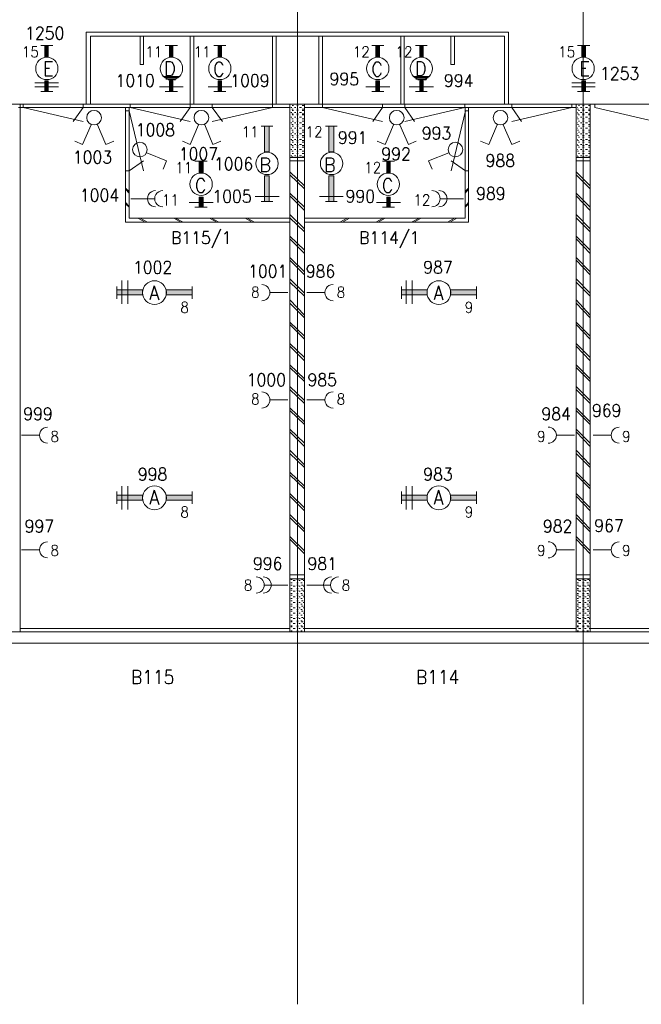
# Model space of a CAD drawing. Header units: metres. Extents: x -120 to -9, y 63 to 139.
# Tile 33 of 44: x -48 to -39, y 94 to 107. Entities that reach past the tile are written whole.
import ezdxf
from ezdxf.enums import TextEntityAlignment as Align

# ---------------------------------------------------------------- set-up
doc = ezdxf.new("R2010")
doc.units = ezdxf.units.M
doc.header["$MEASUREMENT"] = 0
doc.layers.add('Level 1', color=1, linetype='Continuous', lineweight=0)
doc.styles.add('Style-STANDARD', font='STANDARD.shx')

# ---------------------------------------------------------------- blocks, each defined once
blk = doc.blocks.new('FCADE7')
at = {"layer": 'Level 1', "color": 1, "linetype": 'Continuous', "lineweight": 0}
blk.add_circle((0, 0), 1, dxfattribs=at)
blk = doc.blocks.new('FCADE8')
at = {"layer": 'Level 1', "color": 1, "linetype": 'Continuous', "lineweight": 0}
blk.add_circle((0, 0), 1, dxfattribs=at)
blk = doc.blocks.new('FCADE9')
at = {"layer": 'Level 1', "color": 1, "linetype": 'Continuous', "lineweight": 0}
blk.add_circle((0, 0), 1, dxfattribs=at)
blk = doc.blocks.new('FCAD10')
at = {"layer": 'Level 1', "color": 1, "linetype": 'Continuous', "lineweight": 0}
blk.add_circle((0, 0), 1, dxfattribs=at)

msp = doc.modelspace()

# ---------------------------------------------------------------- linework, layer by layer
at = {"layer": 'Level 1', "color": 11, "linetype": 'Continuous', "lineweight": 0}
for p, q in [((-43.807, 120.383), (-43.807, 93.626)), ((-39.815, 120.383), (-39.815, 93.626)), ((-113.636, 106.204), (-14.097, 106.204)), ((-113.636, 98.672), (-14.097, 98.672))]:
    msp.add_line(p, q, dxfattribs=at)
at = {"layer": 'Level 1', "color": 1, "linetype": 'Continuous', "lineweight": 0}
for p, q in [((-46.761, 106.204), (-46.761, 107.212)), ((-46.761, 107.212), (-40.858, 107.212)), ((-40.858, 106.204), (-40.858, 107.212)), ((-46.702, 106.204), (-46.702, 107.157)), ((-46.702, 107.157), (-40.913, 107.157)), ((-46.007, 107.157), (-46.007, 106.758)), ((-45.96, 106.758), (-45.96, 107.157)), ((-45.307, 106.204), (-45.307, 107.157)), ((-45.257, 106.204), (-45.257, 107.157)), ((-44.159, 106.204), (-44.159, 107.157)), ((-44.108, 106.204), (-44.108, 107.157)), ((-43.511, 106.204), (-43.511, 107.157)), ((-43.456, 106.204), (-43.456, 107.157)), ((-42.362, 106.204), (-42.362, 107.157)), ((-42.315, 106.204), (-42.315, 107.157)), ((-41.663, 106.758), (-41.663, 107.157)), ((-41.612, 107.157), (-41.612, 106.758)), ((-40.913, 106.204), (-40.913, 107.157)), ((-47.393, 107.024), (-47.225, 107.024)), ((-45.487, 107.024), (-45.659, 107.024)), ((-44.811, 107.024), (-44.979, 107.024)), ((-42.6, 107.024), (-42.768, 107.024)), ((-41.995, 107.024), (-42.159, 107.024)), ((-39.893, 107.024), (-39.721, 107.024)), ((-46.007, 106.758), (-45.96, 106.758)), ((-41.612, 106.758), (-41.663, 106.758)), ((-45.456, 106.594), (-45.69, 106.594)), ((-45.468, 106.587), (-45.667, 106.587)), ((-45.479, 106.571), (-45.659, 106.571)), ((-45.503, 106.555), (-45.647, 106.555)), ((-45.511, 106.547), (-45.616, 106.547)), ((-41.964, 106.594), (-42.19, 106.594)), ((-41.975, 106.587), (-42.171, 106.587)), ((-41.983, 106.571), (-42.159, 106.571)), ((-41.999, 106.555), (-42.155, 106.555)), ((-42.011, 106.547), (-42.124, 106.547)), ((-47.479, 106.501), (-47.147, 106.501)), ((-47.479, 106.446), (-47.147, 106.446)), ((-47.393, 106.383), (-47.225, 106.383)), ((-45.405, 106.446), (-45.737, 106.446)), ((-45.487, 106.383), (-45.659, 106.383)), ((-44.725, 106.446), (-45.057, 106.446)), ((-44.811, 106.383), (-44.979, 106.383)), ((-42.518, 106.446), (-42.854, 106.446)), ((-42.6, 106.383), (-42.768, 106.383)), ((-41.909, 106.446), (-42.245, 106.446)), ((-41.995, 106.383), (-42.159, 106.383)), ((-39.975, 106.501), (-39.647, 106.501)), ((-39.975, 106.446), (-39.647, 106.446)), ((-39.893, 106.383), (-39.721, 106.383)), ((-111.839, 106.204), (-23.928, 106.204)), ((-47.706, 106.157), (-43.913, 106.157)), ((-47.682, 98.829), (-47.682, 106.204)), ((-47.643, 106.212), (-47.643, 106.157)), ((-47.643, 106.157), (-46.804, 105.962)), ((-46.804, 106.157), (-46.944, 105.962)), ((-46.804, 106.212), (-46.804, 106.157)), ((-46.21, 104.555), (-46.21, 106.157)), ((-46.206, 106.11), (-46.159, 106.11)), ((-46.159, 104.61), (-46.159, 106.157)), ((-46.159, 106.11), (-45.96, 105.274)), ((-46.147, 106.212), (-46.147, 106.157)), ((-46.147, 106.157), (-45.307, 105.962)), ((-45.307, 106.157), (-45.448, 105.962)), ((-45.307, 106.212), (-45.307, 106.157)), ((-44.999, 106.212), (-44.999, 106.157)), ((-44.159, 106.157), (-44.999, 105.962)), ((-44.999, 106.157), (-44.858, 105.962)), ((-44.159, 106.212), (-44.159, 106.157)), ((-43.913, 98.829), (-43.913, 106.204)), ((-43.886, 106.157), (-43.901, 106.157)), ((-43.87, 106.133), (-43.886, 106.133)), ((-43.862, 106.188), (-43.882, 106.188)), ((-43.862, 106.118), (-43.882, 106.118)), ((-43.831, 106.157), (-43.85, 106.157)), ((-43.8, 106.188), (-43.819, 106.188)), ((-43.8, 106.133), (-43.819, 106.133)), ((-43.8, 106.118), (-43.819, 106.118)), ((-43.753, 106.157), (-43.78, 106.157)), ((-43.721, 106.188), (-43.741, 106.188)), ((-43.721, 106.133), (-43.741, 106.133)), ((-43.721, 106.118), (-43.741, 106.118)), ((-43.71, 98.829), (-43.71, 106.204)), ((-43.71, 106.157), (-39.913, 106.157)), ((-43.46, 106.212), (-43.46, 106.157)), ((-43.46, 106.157), (-42.62, 105.962)), ((-42.62, 106.157), (-42.757, 105.962)), ((-42.62, 106.212), (-42.62, 106.157)), ((-42.307, 106.212), (-42.307, 106.157)), ((-41.468, 106.157), (-42.307, 105.962)), ((-42.307, 106.157), (-42.171, 105.962)), ((-41.46, 106.11), (-41.659, 105.274)), ((-41.468, 106.212), (-41.468, 106.157)), ((-41.464, 104.61), (-41.464, 106.157)), ((-41.413, 106.11), (-41.46, 106.11)), ((-41.417, 104.555), (-41.417, 106.157)), ((-40.811, 106.212), (-40.811, 106.157)), ((-39.975, 106.157), (-40.811, 105.962)), ((-40.811, 106.157), (-40.675, 105.962)), ((-39.975, 106.212), (-39.975, 106.157)), ((-39.913, 98.829), (-39.913, 106.204)), ((-39.893, 106.157), (-39.901, 106.157)), ((-39.878, 106.133), (-39.893, 106.133)), ((-39.866, 106.188), (-39.882, 106.188)), ((-39.866, 106.118), (-39.882, 106.118)), ((-39.835, 106.157), (-39.854, 106.157)), ((-39.803, 106.188), (-39.823, 106.188)), ((-39.803, 106.133), (-39.823, 106.133)), ((-39.803, 106.118), (-39.823, 106.118)), ((-39.753, 106.157), (-39.784, 106.157)), ((-39.721, 106.188), (-39.741, 106.188)), ((-39.721, 106.133), (-39.741, 106.133)), ((-39.721, 106.118), (-39.741, 106.118)), ((-39.718, 98.829), (-39.718, 106.204)), ((-39.651, 106.212), (-39.651, 106.157)), ((-39.651, 106.157), (-38.815, 105.962)), ((-43.886, 106.087), (-43.901, 106.087)), ((-43.886, 106.024), (-43.901, 106.024)), ((-43.87, 106.071), (-43.886, 106.071)), ((-43.87, 106.001), (-43.886, 106.001)), ((-43.862, 106.055), (-43.882, 106.055)), ((-43.862, 105.969), (-43.882, 105.969)), ((-43.831, 106.087), (-43.85, 106.087)), ((-43.831, 106.024), (-43.85, 106.024)), ((-43.8, 106.071), (-43.819, 106.071)), ((-43.8, 106.055), (-43.819, 106.055)), ((-43.8, 106.001), (-43.819, 106.001)), ((-43.8, 105.969), (-43.819, 105.969)), ((-43.753, 106.087), (-43.78, 106.087)), ((-43.753, 106.024), (-43.78, 106.024)), ((-43.721, 106.071), (-43.741, 106.071)), ((-43.721, 106.055), (-43.741, 106.055)), ((-43.721, 106.001), (-43.741, 106.001)), ((-43.721, 105.969), (-43.741, 105.969)), ((-39.893, 106.087), (-39.901, 106.087)), ((-39.893, 106.024), (-39.901, 106.024)), ((-39.878, 106.071), (-39.893, 106.071)), ((-39.878, 106.001), (-39.893, 106.001)), ((-39.866, 106.055), (-39.882, 106.055)), ((-39.866, 105.969), (-39.882, 105.969)), ((-39.835, 106.087), (-39.854, 106.087)), ((-39.835, 106.024), (-39.854, 106.024)), ((-39.803, 106.071), (-39.823, 106.071)), ((-39.803, 106.055), (-39.823, 106.055)), ((-39.803, 106.001), (-39.823, 106.001)), ((-39.803, 105.969), (-39.823, 105.969)), ((-39.753, 106.087), (-39.784, 106.087)), ((-39.753, 106.024), (-39.784, 106.024)), ((-39.721, 106.071), (-39.741, 106.071)), ((-39.721, 106.055), (-39.741, 106.055)), ((-39.721, 106.001), (-39.741, 106.001)), ((-39.721, 105.969), (-39.741, 105.969)), ((-46.69, 105.915), (-46.811, 105.641)), ((-46.604, 105.915), (-46.487, 105.641)), ((-45.19, 105.915), (-45.307, 105.641)), ((-45.104, 105.915), (-44.991, 105.641)), ((-44.315, 105.899), (-44.151, 105.899)), ((-43.886, 105.946), (-43.901, 105.946)), ((-43.886, 105.868), (-43.901, 105.868)), ((-43.87, 105.922), (-43.886, 105.922)), ((-43.87, 105.844), (-43.886, 105.844)), ((-43.862, 105.899), (-43.882, 105.899)), ((-43.831, 105.946), (-43.85, 105.946)), ((-43.831, 105.868), (-43.85, 105.868)), ((-43.8, 105.922), (-43.819, 105.922)), ((-43.8, 105.899), (-43.819, 105.899)), ((-43.8, 105.844), (-43.819, 105.844)), ((-43.753, 105.946), (-43.78, 105.946)), ((-43.753, 105.868), (-43.78, 105.868)), ((-43.721, 105.922), (-43.741, 105.922)), ((-43.721, 105.899), (-43.741, 105.899)), ((-43.721, 105.844), (-43.741, 105.844)), ((-43.417, 105.899), (-43.253, 105.899)), ((-42.464, 105.915), (-42.581, 105.641)), ((-42.378, 105.915), (-42.257, 105.641)), ((-41.015, 105.915), (-41.132, 105.641)), ((-40.932, 105.915), (-40.811, 105.641)), ((-39.893, 105.946), (-39.901, 105.946)), ((-39.893, 105.868), (-39.901, 105.868)), ((-39.878, 105.922), (-39.893, 105.922)), ((-39.878, 105.844), (-39.893, 105.844)), ((-39.866, 105.899), (-39.882, 105.899)), ((-39.835, 105.946), (-39.854, 105.946)), ((-39.835, 105.868), (-39.854, 105.868)), ((-39.803, 105.922), (-39.823, 105.922)), ((-39.803, 105.899), (-39.823, 105.899)), ((-39.803, 105.844), (-39.823, 105.844)), ((-39.753, 105.946), (-39.784, 105.946)), ((-39.753, 105.868), (-39.784, 105.868)), ((-39.721, 105.922), (-39.741, 105.922)), ((-39.721, 105.899), (-39.741, 105.899)), ((-39.721, 105.844), (-39.741, 105.844)), ((-46.811, 105.641), (-46.921, 105.688)), ((-46.487, 105.641), (-46.374, 105.688)), ((-45.307, 105.641), (-45.417, 105.688)), ((-44.991, 105.641), (-44.878, 105.688)), ((-43.886, 105.79), (-43.901, 105.79)), ((-43.886, 105.712), (-43.901, 105.712)), ((-43.87, 105.766), (-43.886, 105.766)), ((-43.87, 105.696), (-43.886, 105.696)), ((-43.862, 105.813), (-43.882, 105.813)), ((-43.862, 105.743), (-43.882, 105.743)), ((-43.831, 105.79), (-43.85, 105.79)), ((-43.831, 105.712), (-43.85, 105.712)), ((-43.8, 105.813), (-43.819, 105.813)), ((-43.8, 105.766), (-43.819, 105.766)), ((-43.8, 105.743), (-43.819, 105.743)), ((-43.8, 105.696), (-43.819, 105.696)), ((-43.753, 105.79), (-43.78, 105.79)), ((-43.753, 105.712), (-43.78, 105.712)), ((-43.721, 105.813), (-43.741, 105.813)), ((-43.721, 105.766), (-43.741, 105.766)), ((-43.721, 105.743), (-43.741, 105.743)), ((-43.721, 105.696), (-43.741, 105.696)), ((-42.581, 105.641), (-42.694, 105.688)), ((-42.257, 105.641), (-42.151, 105.688)), ((-41.132, 105.641), (-41.249, 105.688)), ((-40.811, 105.641), (-40.702, 105.688)), ((-39.893, 105.79), (-39.901, 105.79)), ((-39.893, 105.712), (-39.901, 105.712)), ((-39.878, 105.766), (-39.893, 105.766)), ((-39.878, 105.696), (-39.893, 105.696)), ((-39.866, 105.813), (-39.882, 105.813)), ((-39.866, 105.743), (-39.882, 105.743)), ((-39.835, 105.79), (-39.854, 105.79)), ((-39.835, 105.712), (-39.854, 105.712)), ((-39.803, 105.813), (-39.823, 105.813)), ((-39.803, 105.766), (-39.823, 105.766)), ((-39.803, 105.743), (-39.823, 105.743)), ((-39.803, 105.696), (-39.823, 105.696)), ((-39.753, 105.79), (-39.784, 105.79)), ((-39.753, 105.712), (-39.784, 105.712)), ((-39.721, 105.813), (-39.741, 105.813)), ((-39.721, 105.766), (-39.741, 105.766)), ((-39.721, 105.743), (-39.741, 105.743)), ((-39.721, 105.696), (-39.741, 105.696)), ((-43.886, 105.641), (-43.901, 105.641)), ((-43.886, 105.571), (-43.901, 105.571)), ((-43.87, 105.626), (-43.886, 105.626)), ((-43.87, 105.547), (-43.886, 105.547)), ((-43.862, 105.672), (-43.882, 105.672)), ((-43.862, 105.602), (-43.882, 105.602)), ((-43.831, 105.641), (-43.85, 105.641)), ((-43.831, 105.571), (-43.85, 105.571)), ((-43.8, 105.672), (-43.819, 105.672)), ((-43.8, 105.626), (-43.819, 105.626)), ((-43.8, 105.602), (-43.819, 105.602)), ((-43.8, 105.547), (-43.819, 105.547)), ((-43.753, 105.641), (-43.78, 105.641)), ((-43.753, 105.571), (-43.78, 105.571)), ((-43.721, 105.672), (-43.741, 105.672)), ((-43.721, 105.626), (-43.741, 105.626)), ((-43.721, 105.602), (-43.741, 105.602)), ((-43.721, 105.547), (-43.741, 105.547)), ((-39.893, 105.641), (-39.901, 105.641)), ((-39.893, 105.571), (-39.901, 105.571)), ((-39.878, 105.626), (-39.893, 105.626)), ((-39.878, 105.547), (-39.893, 105.547)), ((-39.866, 105.672), (-39.882, 105.672)), ((-39.866, 105.602), (-39.882, 105.602)), ((-39.835, 105.641), (-39.854, 105.641)), ((-39.835, 105.571), (-39.854, 105.571)), ((-39.803, 105.672), (-39.823, 105.672)), ((-39.803, 105.626), (-39.823, 105.626)), ((-39.803, 105.602), (-39.823, 105.602)), ((-39.803, 105.547), (-39.823, 105.547)), ((-39.753, 105.641), (-39.784, 105.641)), ((-39.753, 105.571), (-39.784, 105.571)), ((-39.721, 105.672), (-39.741, 105.672)), ((-39.721, 105.626), (-39.741, 105.626)), ((-39.721, 105.602), (-39.741, 105.602)), ((-39.721, 105.547), (-39.741, 105.547)), ((-46.159, 105.274), (-45.96, 105.415)), ((-45.913, 105.524), (-45.64, 105.415)), ((-45.64, 105.415), (-45.686, 105.297)), ((-45.069, 105.407), (-45.241, 105.407)), ((-43.71, 105.462), (-43.913, 105.462)), ((-43.71, 105.415), (-43.913, 105.415)), ((-43.886, 105.485), (-43.901, 105.485)), ((-43.87, 105.469), (-43.886, 105.469)), ((-43.862, 105.516), (-43.882, 105.516)), ((-43.831, 105.485), (-43.85, 105.485)), ((-43.8, 105.516), (-43.819, 105.516)), ((-43.8, 105.469), (-43.819, 105.469)), ((-43.753, 105.485), (-43.78, 105.485)), ((-43.721, 105.516), (-43.741, 105.516)), ((-43.721, 105.469), (-43.741, 105.469)), ((-42.452, 105.407), (-42.62, 105.407)), ((-41.694, 105.524), (-41.975, 105.415)), ((-41.975, 105.415), (-41.925, 105.297)), ((-41.46, 105.274), (-41.659, 105.415)), ((-39.718, 105.462), (-39.913, 105.462)), ((-39.718, 105.415), (-39.913, 105.415)), ((-39.893, 105.485), (-39.901, 105.485)), ((-39.878, 105.469), (-39.893, 105.469)), ((-39.866, 105.516), (-39.882, 105.516)), ((-39.835, 105.485), (-39.854, 105.485)), ((-39.803, 105.516), (-39.823, 105.516)), ((-39.803, 105.469), (-39.823, 105.469)), ((-39.753, 105.485), (-39.784, 105.485)), ((-39.721, 105.516), (-39.741, 105.516)), ((-39.721, 105.469), (-39.741, 105.469)), ((-46.206, 105.274), (-46.159, 105.274)), ((-41.413, 105.274), (-41.46, 105.274)), ((-43.71, 105.063), (-43.913, 105.258)), ((-43.71, 105.024), (-43.913, 105.219)), ((-39.718, 105.063), (-39.913, 105.258)), ((-39.718, 105.024), (-39.913, 105.219)), ((-46.159, 104.985), (-46.21, 105.032)), ((-46.159, 104.962), (-46.21, 105.016)), ((-41.464, 104.985), (-41.417, 105.032)), ((-41.464, 104.962), (-41.417, 105.016)), ((-45.811, 104.883), (-46.136, 104.883)), ((-44.065, 104.915), (-44.397, 104.915)), ((-43.71, 104.766), (-43.913, 104.962)), ((-43.71, 104.719), (-43.913, 104.922)), ((-43.167, 104.915), (-43.499, 104.915)), ((-41.811, 104.883), (-41.487, 104.883)), ((-39.718, 104.766), (-39.913, 104.962)), ((-39.718, 104.719), (-39.913, 104.922)), ((-46.159, 104.774), (-46.21, 104.829)), ((-46.159, 104.766), (-46.21, 104.813)), ((-44.987, 104.829), (-45.323, 104.829)), ((-45.069, 104.766), (-45.241, 104.766)), ((-44.315, 104.844), (-44.151, 104.844)), ((-43.417, 104.844), (-43.253, 104.844)), ((-42.37, 104.829), (-42.702, 104.829)), ((-42.452, 104.766), (-42.62, 104.766)), ((-41.464, 104.774), (-41.417, 104.829)), ((-41.464, 104.766), (-41.417, 104.813)), ((-43.913, 104.61), (-46.159, 104.61)), ((-45.936, 104.555), (-46.038, 104.61)), ((-45.905, 104.555), (-46.007, 104.61)), ((-45.436, 104.555), (-45.538, 104.61)), ((-45.405, 104.555), (-45.511, 104.61)), ((-44.936, 104.555), (-45.038, 104.61)), ((-44.909, 104.555), (-45.011, 104.61)), ((-44.44, 104.555), (-44.538, 104.61)), ((-44.409, 104.555), (-44.511, 104.61)), ((-43.71, 104.462), (-43.913, 104.665)), ((-43.71, 104.422), (-43.913, 104.618)), ((-43.71, 104.61), (-41.464, 104.61)), ((-43.214, 104.555), (-43.112, 104.61)), ((-43.179, 104.555), (-43.081, 104.61)), ((-42.714, 104.555), (-42.608, 104.61)), ((-42.682, 104.555), (-42.581, 104.61)), ((-42.214, 104.555), (-42.108, 104.61)), ((-42.182, 104.555), (-42.081, 104.61)), ((-41.71, 104.555), (-41.612, 104.61)), ((-41.678, 104.555), (-41.581, 104.61)), ((-39.718, 104.462), (-39.913, 104.665)), ((-39.718, 104.422), (-39.913, 104.618)), ((-43.913, 104.555), (-46.21, 104.555)), ((-43.71, 104.555), (-41.417, 104.555)), ((-43.71, 104.165), (-43.913, 104.36)), ((-43.71, 104.118), (-43.913, 104.321)), ((-39.718, 104.165), (-39.913, 104.36)), ((-39.718, 104.118), (-39.913, 104.321)), ((-43.71, 103.86), (-43.913, 104.063)), ((-39.718, 103.86), (-39.913, 104.063)), ((-43.71, 103.821), (-43.913, 104.024)), ((-39.718, 103.821), (-39.913, 104.024)), ((-43.71, 103.563), (-43.913, 103.766)), ((-39.718, 103.563), (-39.913, 103.766)), ((-46.331, 103.657), (-46.331, 103.485)), ((-46.265, 103.415), (-46.265, 103.743)), ((-46.179, 103.415), (-46.179, 103.743)), ((-45.28, 103.657), (-45.28, 103.485)), ((-43.71, 103.524), (-43.913, 103.719)), ((-42.354, 103.657), (-42.354, 103.485)), ((-42.288, 103.415), (-42.288, 103.743)), ((-42.206, 103.415), (-42.206, 103.743)), ((-41.307, 103.657), (-41.307, 103.485)), ((-39.718, 103.524), (-39.913, 103.719)), ((-43.944, 103.571), (-44.186, 103.571)), ((-43.679, 103.571), (-43.436, 103.571)), ((-43.71, 103.258), (-43.913, 103.469)), ((-43.71, 103.219), (-43.913, 103.422)), ((-39.718, 103.258), (-39.913, 103.469)), ((-39.718, 103.219), (-39.913, 103.422)), ((-43.71, 102.962), (-43.913, 103.157)), ((-43.71, 102.922), (-43.913, 103.126)), ((-39.718, 102.962), (-39.913, 103.157)), ((-39.718, 102.922), (-39.913, 103.126)), ((-43.71, 102.665), (-43.913, 102.86)), ((-43.71, 102.618), (-43.913, 102.821)), ((-39.718, 102.665), (-39.913, 102.86)), ((-39.718, 102.618), (-39.913, 102.821)), ((-43.71, 102.368), (-43.913, 102.563)), ((-43.71, 102.329), (-43.913, 102.524)), ((-39.718, 102.368), (-39.913, 102.563)), ((-39.718, 102.329), (-39.913, 102.524)), ((-43.71, 102.063), (-43.913, 102.258)), ((-39.718, 102.063), (-39.913, 102.258)), ((-43.71, 102.024), (-43.913, 102.219)), ((-39.718, 102.024), (-39.913, 102.219)), ((-43.944, 102.071), (-44.186, 102.071)), ((-43.679, 102.071), (-43.436, 102.071)), ((-43.71, 101.766), (-43.913, 101.962)), ((-43.71, 101.727), (-43.913, 101.922)), ((-39.718, 101.766), (-39.913, 101.962)), ((-39.718, 101.727), (-39.913, 101.922)), ((-47.667, 101.579), (-47.421, 101.579)), ((-43.71, 101.469), (-43.913, 101.665)), ((-43.71, 101.422), (-43.913, 101.626)), ((-39.936, 101.579), (-40.182, 101.579)), ((-39.718, 101.469), (-39.913, 101.665)), ((-39.718, 101.422), (-39.913, 101.626)), ((-39.675, 101.579), (-39.428, 101.579)), ((-43.71, 101.165), (-43.913, 101.368)), ((-43.71, 101.126), (-43.913, 101.321)), ((-39.718, 101.165), (-39.913, 101.368)), ((-39.718, 101.126), (-39.913, 101.321)), ((-43.71, 100.868), (-43.913, 101.063)), ((-43.71, 100.829), (-43.913, 101.024)), ((-39.718, 100.868), (-39.913, 101.063)), ((-39.718, 100.829), (-39.913, 101.024)), ((-46.265, 100.54), (-46.265, 100.868)), ((-46.179, 100.54), (-46.179, 100.868)), ((-42.288, 100.54), (-42.288, 100.868)), ((-42.206, 100.54), (-42.206, 100.868)), ((-46.331, 100.79), (-46.331, 100.618)), ((-45.28, 100.79), (-45.28, 100.618)), ((-43.71, 100.563), (-43.913, 100.766)), ((-43.71, 100.524), (-43.913, 100.727)), ((-42.354, 100.79), (-42.354, 100.618)), ((-41.307, 100.79), (-41.307, 100.618)), ((-39.718, 100.563), (-39.913, 100.766)), ((-39.718, 100.524), (-39.913, 100.727)), ((-47.682, 100.571), (-47.682, 100.547)), ((-47.682, 100.493), (-47.682, 100.477)), ((-43.71, 100.266), (-43.913, 100.469)), ((-39.718, 100.266), (-39.913, 100.469)), ((-47.682, 100.438), (-47.682, 100.43)), ((-43.71, 100.227), (-43.913, 100.43)), ((-39.718, 100.227), (-39.913, 100.43)), ((-43.71, 99.962), (-43.913, 100.165)), ((-43.71, 99.922), (-43.913, 100.126)), ((-39.718, 99.962), (-39.913, 100.165)), ((-39.718, 99.922), (-39.913, 100.126)), ((-47.667, 99.977), (-47.421, 99.977)), ((-39.936, 99.977), (-40.182, 99.977)), ((-39.675, 99.977), (-39.428, 99.977)), ((-43.913, 99.626), (-43.71, 99.626)), ((-39.913, 99.626), (-39.718, 99.626)), ((-44.268, 99.485), (-43.944, 99.485)), ((-43.913, 99.571), (-43.71, 99.571)), ((-43.901, 99.563), (-43.882, 99.563)), ((-43.901, 99.516), (-43.882, 99.516)), ((-43.901, 99.485), (-43.882, 99.485)), ((-43.87, 99.547), (-43.839, 99.547)), ((-43.819, 99.563), (-43.8, 99.563)), ((-43.819, 99.516), (-43.8, 99.516)), ((-43.819, 99.485), (-43.8, 99.485)), ((-43.788, 99.547), (-43.772, 99.547)), ((-43.761, 99.516), (-43.741, 99.516)), ((-43.753, 99.563), (-43.729, 99.563)), ((-43.753, 99.485), (-43.729, 99.485)), ((-43.729, 99.547), (-43.721, 99.547)), ((-43.35, 99.485), (-43.679, 99.485)), ((-39.913, 99.571), (-39.718, 99.571)), ((-39.901, 99.563), (-39.882, 99.563)), ((-39.901, 99.516), (-39.882, 99.516)), ((-39.901, 99.485), (-39.882, 99.485)), ((-39.878, 99.547), (-39.846, 99.547)), ((-39.823, 99.563), (-39.803, 99.563)), ((-39.823, 99.516), (-39.803, 99.516)), ((-39.823, 99.485), (-39.803, 99.485)), ((-39.796, 99.547), (-39.772, 99.547)), ((-39.765, 99.516), (-39.741, 99.516)), ((-39.753, 99.563), (-39.733, 99.563)), ((-39.753, 99.485), (-39.733, 99.485)), ((-39.733, 99.547), (-39.721, 99.547)), ((-43.901, 99.438), (-43.882, 99.438)), ((-43.901, 99.415), (-43.882, 99.415)), ((-43.901, 99.368), (-43.882, 99.368)), ((-43.87, 99.469), (-43.839, 99.469)), ((-43.87, 99.399), (-43.839, 99.399)), ((-43.819, 99.438), (-43.8, 99.438)), ((-43.819, 99.415), (-43.8, 99.415)), ((-43.819, 99.368), (-43.8, 99.368)), ((-43.788, 99.469), (-43.772, 99.469)), ((-43.788, 99.399), (-43.772, 99.399)), ((-43.761, 99.438), (-43.741, 99.438)), ((-43.761, 99.368), (-43.741, 99.368)), ((-43.753, 99.415), (-43.729, 99.415)), ((-43.729, 99.469), (-43.721, 99.469)), ((-43.729, 99.399), (-43.721, 99.399)), ((-39.901, 99.438), (-39.882, 99.438)), ((-39.901, 99.415), (-39.882, 99.415)), ((-39.901, 99.368), (-39.882, 99.368)), ((-39.878, 99.469), (-39.846, 99.469)), ((-39.878, 99.399), (-39.846, 99.399)), ((-39.823, 99.438), (-39.803, 99.438)), ((-39.823, 99.415), (-39.803, 99.415)), ((-39.823, 99.368), (-39.803, 99.368)), ((-39.796, 99.469), (-39.772, 99.469)), ((-39.796, 99.399), (-39.772, 99.399)), ((-39.765, 99.438), (-39.741, 99.438)), ((-39.765, 99.368), (-39.741, 99.368)), ((-39.753, 99.415), (-39.733, 99.415)), ((-39.733, 99.469), (-39.721, 99.469)), ((-39.733, 99.399), (-39.721, 99.399)), ((-43.901, 99.344), (-43.882, 99.344)), ((-43.901, 99.297), (-43.882, 99.297)), ((-43.901, 99.266), (-43.882, 99.266)), ((-43.901, 99.219), (-43.882, 99.219)), ((-43.87, 99.321), (-43.839, 99.321)), ((-43.87, 99.243), (-43.839, 99.243)), ((-43.819, 99.344), (-43.8, 99.344)), ((-43.819, 99.297), (-43.8, 99.297)), ((-43.819, 99.266), (-43.8, 99.266)), ((-43.819, 99.219), (-43.8, 99.219)), ((-43.788, 99.321), (-43.772, 99.321)), ((-43.788, 99.243), (-43.772, 99.243)), ((-43.761, 99.297), (-43.741, 99.297)), ((-43.761, 99.219), (-43.741, 99.219)), ((-43.753, 99.344), (-43.729, 99.344)), ((-43.753, 99.266), (-43.729, 99.266)), ((-43.729, 99.321), (-43.721, 99.321)), ((-43.729, 99.243), (-43.721, 99.243)), ((-39.901, 99.344), (-39.882, 99.344)), ((-39.901, 99.297), (-39.882, 99.297)), ((-39.901, 99.266), (-39.882, 99.266)), ((-39.901, 99.219), (-39.882, 99.219)), ((-39.878, 99.321), (-39.846, 99.321)), ((-39.878, 99.243), (-39.846, 99.243)), ((-39.823, 99.344), (-39.803, 99.344)), ((-39.823, 99.297), (-39.803, 99.297)), ((-39.823, 99.266), (-39.803, 99.266)), ((-39.823, 99.219), (-39.803, 99.219)), ((-39.796, 99.321), (-39.772, 99.321)), ((-39.796, 99.243), (-39.772, 99.243)), ((-39.765, 99.297), (-39.741, 99.297)), ((-39.765, 99.219), (-39.741, 99.219)), ((-39.753, 99.344), (-39.733, 99.344)), ((-39.753, 99.266), (-39.733, 99.266)), ((-39.733, 99.321), (-39.721, 99.321)), ((-39.733, 99.243), (-39.721, 99.243)), ((-43.901, 99.188), (-43.882, 99.188)), ((-43.901, 99.141), (-43.882, 99.141)), ((-43.901, 99.118), (-43.882, 99.118)), ((-43.87, 99.165), (-43.839, 99.165)), ((-43.87, 99.094), (-43.839, 99.094)), ((-43.819, 99.188), (-43.8, 99.188)), ((-43.819, 99.141), (-43.8, 99.141)), ((-43.819, 99.118), (-43.8, 99.118)), ((-43.788, 99.165), (-43.772, 99.165)), ((-43.788, 99.094), (-43.772, 99.094)), ((-43.761, 99.141), (-43.741, 99.141)), ((-43.753, 99.188), (-43.729, 99.188)), ((-43.753, 99.118), (-43.729, 99.118)), ((-43.729, 99.165), (-43.721, 99.165)), ((-43.729, 99.094), (-43.721, 99.094)), ((-39.901, 99.188), (-39.882, 99.188)), ((-39.901, 99.141), (-39.882, 99.141)), ((-39.901, 99.118), (-39.882, 99.118)), ((-39.878, 99.165), (-39.846, 99.165)), ((-39.878, 99.094), (-39.846, 99.094)), ((-39.823, 99.188), (-39.803, 99.188)), ((-39.823, 99.141), (-39.803, 99.141)), ((-39.823, 99.118), (-39.803, 99.118)), ((-39.796, 99.165), (-39.772, 99.165)), ((-39.796, 99.094), (-39.772, 99.094)), ((-39.765, 99.141), (-39.741, 99.141)), ((-39.753, 99.188), (-39.733, 99.188)), ((-39.753, 99.118), (-39.733, 99.118)), ((-39.733, 99.165), (-39.721, 99.165)), ((-39.733, 99.094), (-39.721, 99.094)), ((-43.901, 99.063), (-43.882, 99.063)), ((-43.901, 99.032), (-43.882, 99.032)), ((-43.901, 98.985), (-43.882, 98.985)), ((-43.901, 98.969), (-43.882, 98.969)), ((-43.87, 99.016), (-43.839, 99.016)), ((-43.87, 98.946), (-43.839, 98.946)), ((-43.819, 99.063), (-43.8, 99.063)), ((-43.819, 99.032), (-43.8, 99.032)), ((-43.819, 98.985), (-43.8, 98.985)), ((-43.819, 98.969), (-43.8, 98.969)), ((-43.788, 99.016), (-43.772, 99.016)), ((-43.788, 98.946), (-43.772, 98.946)), ((-43.761, 99.063), (-43.741, 99.063)), ((-43.761, 98.985), (-43.741, 98.985)), ((-43.753, 99.032), (-43.729, 99.032)), ((-43.753, 98.969), (-43.729, 98.969)), ((-43.729, 99.016), (-43.721, 99.016)), ((-43.729, 98.946), (-43.721, 98.946)), ((-39.901, 99.063), (-39.882, 99.063)), ((-39.901, 99.032), (-39.882, 99.032)), ((-39.901, 98.985), (-39.882, 98.985)), ((-39.901, 98.969), (-39.882, 98.969)), ((-39.878, 99.016), (-39.846, 99.016)), ((-39.878, 98.946), (-39.846, 98.946)), ((-39.823, 99.063), (-39.803, 99.063)), ((-39.823, 99.032), (-39.803, 99.032)), ((-39.823, 98.985), (-39.803, 98.985)), ((-39.823, 98.969), (-39.803, 98.969)), ((-39.796, 99.016), (-39.772, 99.016)), ((-39.796, 98.946), (-39.772, 98.946)), ((-39.765, 99.063), (-39.741, 99.063)), ((-39.765, 98.985), (-39.741, 98.985)), ((-39.753, 99.032), (-39.733, 99.032)), ((-39.753, 98.969), (-39.733, 98.969)), ((-39.733, 99.016), (-39.721, 99.016)), ((-39.733, 98.946), (-39.721, 98.946)), ((-47.886, 98.829), (-23.729, 98.829)), ((-47.686, 98.876), (-43.913, 98.876)), ((-43.901, 98.915), (-43.882, 98.915)), ((-43.901, 98.899), (-43.882, 98.899)), ((-43.901, 98.844), (-43.882, 98.844)), ((-43.87, 98.876), (-43.839, 98.876)), ((-43.819, 98.915), (-43.8, 98.915)), ((-43.819, 98.899), (-43.8, 98.899)), ((-43.819, 98.844), (-43.8, 98.844)), ((-43.788, 98.876), (-43.772, 98.876)), ((-43.761, 98.915), (-43.741, 98.915)), ((-43.761, 98.844), (-43.741, 98.844)), ((-43.753, 98.899), (-43.729, 98.899)), ((-43.729, 98.876), (-43.721, 98.876)), ((-43.71, 98.876), (-39.913, 98.876)), ((-39.901, 98.915), (-39.882, 98.915)), ((-39.901, 98.899), (-39.882, 98.899)), ((-39.901, 98.844), (-39.882, 98.844)), ((-39.878, 98.876), (-39.846, 98.876)), ((-39.823, 98.915), (-39.803, 98.915)), ((-39.823, 98.899), (-39.803, 98.899)), ((-39.823, 98.844), (-39.803, 98.844)), ((-39.796, 98.876), (-39.772, 98.876)), ((-39.765, 98.915), (-39.741, 98.915)), ((-39.765, 98.844), (-39.741, 98.844)), ((-39.753, 98.899), (-39.733, 98.899)), ((-39.733, 98.876), (-39.721, 98.876)), ((-39.718, 98.876), (-35.917, 98.876)), ((-48.034, 98.672), (-23.581, 98.672))]:
    msp.add_line(p, q, dxfattribs=at)
for centre, radius in [((-47.311, 106.704), 0.156), ((-45.569, 106.704), 0.156), ((-44.893, 106.704), 0.156), ((-42.686, 106.704), 0.156), ((-42.077, 106.704), 0.156), ((-39.815, 106.704), 0.156), ((-46.651, 106.016), 0.102), ((-45.151, 106.016), 0.102), ((-42.421, 106.016), 0.102), ((-40.971, 106.016), 0.102), ((-46.011, 105.571), 0.102), ((-41.6, 105.571), 0.102), ((-44.233, 105.376), 0.156), ((-43.331, 105.376), 0.156), ((-45.155, 105.087), 0.156), ((-42.538, 105.087), 0.156)]:
    msp.add_circle(centre, radius, dxfattribs=at)
for centre, start, end in [((-45.792, 104.884), 90, 270.0002), ((-45.69, 104.884), 90, 270.0002), ((-41.928, 104.884), 270.0001, 90), ((-41.831, 104.884), 270.0001, 90), ((-44.307, 103.571), 270.0001, 90), ((-43.311, 103.571), 90, 270.0001), ((-44.307, 102.071), 270.0001, 90), ((-43.311, 102.071), 90, 270.0001), ((-47.3, 101.579), 90, 270.0001), ((-40.303, 101.579), 270.0001, 90), ((-39.311, 101.579), 90, 270.0001), ((-47.3, 99.977), 90, 270.0001), ((-40.303, 99.977), 270.0001, 90), ((-39.311, 99.977), 90, 270.0001), ((-44.386, 99.485), 270.0001, 90), ((-44.288, 99.485), 270.0001, 90), ((-43.331, 99.485), 90, 270.0002), ((-43.233, 99.485), 90, 270.0002)]:
    msp.add_arc(centre, 0.113, start, end, dxfattribs=at)
for points in [[(-47.292, 106.868), (-47.339, 106.868), (-47.292, 107.024), (-47.339, 107.024)], [(-39.784, 106.868), (-39.835, 106.868), (-39.784, 107.024), (-39.835, 107.024)], [(-47.292, 106.383), (-47.339, 106.383), (-47.292, 106.532), (-47.339, 106.532)], [(-39.784, 106.383), (-39.835, 106.383), (-39.784, 106.532), (-39.835, 106.532)], [(-44.202, 105.204), (-44.202, 104.844), (-44.268, 105.204), (-44.268, 104.844)], [(-43.3, 105.204), (-43.3, 104.844), (-43.37, 105.204), (-43.37, 104.844)], [(-45.975, 103.54), (-46.331, 103.54), (-45.975, 103.61), (-46.331, 103.61)], [(-41.995, 103.54), (-42.354, 103.54), (-41.995, 103.61), (-42.354, 103.61)], [(-45.975, 100.672), (-46.331, 100.672), (-45.975, 100.743), (-46.331, 100.743)], [(-41.995, 100.672), (-42.354, 100.672), (-41.995, 100.743), (-42.354, 100.743)]]:
    msp.add_solid(points, dxfattribs=at)
at = {"layer": 'Level 1', "color": 1, "linetype": 'Continuous', "lineweight": 0, "extrusion": (0, 0, -1)}
for points in [[(45.596, 106.868), (45.55, 106.868), (45.596, 107.024), (45.55, 107.024)], [(44.917, 106.868), (44.87, 106.868), (44.917, 107.024), (44.87, 107.024)], [(42.714, 106.868), (42.663, 106.868), (42.714, 107.024), (42.663, 107.024)], [(42.1, 106.868), (42.053, 106.868), (42.1, 107.024), (42.053, 107.024)], [(45.596, 106.383), (45.55, 106.383), (45.596, 106.532), (45.55, 106.532)], [(44.917, 106.383), (44.87, 106.383), (44.917, 106.532), (44.87, 106.532)], [(42.714, 106.383), (42.663, 106.383), (42.714, 106.532), (42.663, 106.532)], [(42.1, 106.383), (42.053, 106.383), (42.1, 106.532), (42.053, 106.532)], [(44.268, 105.54), (44.268, 105.899), (44.202, 105.54), (44.202, 105.899)], [(43.37, 105.54), (43.37, 105.899), (43.3, 105.54), (43.3, 105.899)], [(45.182, 105.251), (45.128, 105.251), (45.182, 105.407), (45.128, 105.407)], [(42.561, 105.251), (42.511, 105.251), (42.561, 105.407), (42.511, 105.407)], [(45.182, 104.766), (45.128, 104.766), (45.182, 104.907), (45.128, 104.907)], [(42.561, 104.766), (42.511, 104.766), (42.561, 104.907), (42.511, 104.907)], [(45.643, 103.61), (45.28, 103.61), (45.643, 103.54), (45.28, 103.54)], [(41.667, 103.61), (41.307, 103.61), (41.667, 103.54), (41.307, 103.54)], [(45.643, 100.743), (45.28, 100.743), (45.643, 100.672), (45.28, 100.672)], [(41.667, 100.743), (41.307, 100.743), (41.667, 100.672), (41.307, 100.672)]]:
    msp.add_solid(points, dxfattribs=at)
at = {"layer": 'Level 1', "color": 1, "linetype": 'Continuous', "lineweight": 0}
for points in [[(-47.292, 106.868), (-47.339, 106.868), (-47.339, 107.024), (-47.292, 107.024)], [(-45.596, 106.868), (-45.55, 106.868), (-45.55, 107.024), (-45.596, 107.024)], [(-44.917, 106.868), (-44.87, 106.868), (-44.87, 107.024), (-44.917, 107.024)], [(-42.714, 106.868), (-42.663, 106.868), (-42.663, 107.024), (-42.714, 107.024)], [(-42.1, 106.868), (-42.053, 106.868), (-42.053, 107.024), (-42.1, 107.024)], [(-39.784, 106.868), (-39.835, 106.868), (-39.835, 107.024), (-39.784, 107.024)], [(-47.292, 106.383), (-47.339, 106.383), (-47.339, 106.532), (-47.292, 106.532)], [(-45.596, 106.383), (-45.55, 106.383), (-45.55, 106.532), (-45.596, 106.532)], [(-44.917, 106.383), (-44.87, 106.383), (-44.87, 106.532), (-44.917, 106.532)], [(-42.714, 106.383), (-42.663, 106.383), (-42.663, 106.532), (-42.714, 106.532)], [(-42.1, 106.383), (-42.053, 106.383), (-42.053, 106.532), (-42.1, 106.532)], [(-39.784, 106.383), (-39.835, 106.383), (-39.835, 106.532), (-39.784, 106.532)], [(-44.268, 105.54), (-44.268, 105.899), (-44.202, 105.899), (-44.202, 105.54)], [(-43.37, 105.54), (-43.37, 105.899), (-43.3, 105.899), (-43.3, 105.54)], [(-45.182, 105.251), (-45.128, 105.251), (-45.128, 105.407), (-45.182, 105.407)], [(-42.561, 105.251), (-42.511, 105.251), (-42.511, 105.407), (-42.561, 105.407)], [(-44.202, 105.204), (-44.202, 104.844), (-44.268, 104.844), (-44.268, 105.204)], [(-43.3, 105.204), (-43.3, 104.844), (-43.37, 104.844), (-43.37, 105.204)], [(-45.182, 104.766), (-45.128, 104.766), (-45.128, 104.907), (-45.182, 104.907)], [(-42.561, 104.766), (-42.511, 104.766), (-42.511, 104.907), (-42.561, 104.907)], [(-45.975, 103.54), (-46.331, 103.54), (-46.331, 103.61), (-45.975, 103.61)], [(-45.643, 103.61), (-45.28, 103.61), (-45.28, 103.54), (-45.643, 103.54)], [(-41.995, 103.54), (-42.354, 103.54), (-42.354, 103.61), (-41.995, 103.61)], [(-41.667, 103.61), (-41.307, 103.61), (-41.307, 103.54), (-41.667, 103.54)], [(-45.975, 100.672), (-46.331, 100.672), (-46.331, 100.743), (-45.975, 100.743)], [(-45.643, 100.743), (-45.28, 100.743), (-45.28, 100.672), (-45.643, 100.672)], [(-41.995, 100.672), (-42.354, 100.672), (-42.354, 100.743), (-41.995, 100.743)], [(-41.667, 100.743), (-41.307, 100.743), (-41.307, 100.672), (-41.667, 100.672)]]:
    msp.add_3dface(points, dxfattribs=at)

# ---------------------------------------------------------------- block references
at = {"layer": 'Level 1', "color": 1, "linetype": 'Continuous', "lineweight": 0, "xscale": 0.1663, "yscale": 0.1663}
for name, p in [('FCADE7', (-45.807, 103.571)), ('FCADE8', (-41.831, 103.571)), ('FCADE9', (-45.807, 100.704)), ('FCAD10', (-41.831, 100.704))]:
    msp.add_blockref(name, p, dxfattribs=at)

# ---------------------------------------------------------------- texts
at = {"layer": 'Level 1', "color": 1, "linetype": 'Continuous', "lineweight": 0, "style": 'Style-STANDARD'}
for s, height, p in [('1250', 0.1757, (-47.341, 107.11)), ('15', 0.1523, (-47.541, 106.86)), ('11', 0.1523, (-45.815, 106.86)), ('11', 0.1523, (-45.14, 106.86)), ('12', 0.1523, (-42.916, 106.86)), ('12', 0.1523, (-42.319, 106.86)), ('15', 0.1523, (-40.045, 106.86)), ('995', 0.1757, (-43.153, 106.469)), ('1253', 0.1757, (-39.305, 106.547)), ('1010', 0.1757, (-46.076, 106.446)), ('1009', 0.1757, (-44.473, 106.446)), ('994', 0.1757, (-41.555, 106.446)), ('1008', 0.1757, (-45.794, 105.758)), ('11', 0.1523, (-44.468, 105.743)), ('12', 0.1523, (-43.576, 105.743)), ('991', 0.1757, (-43.037, 105.649)), ('993', 0.1757, (-41.864, 105.712)), ('1003', 0.1757, (-46.673, 105.376)), ('1007', 0.1757, (-45.192, 105.422)), ('992', 0.1757, (-42.43, 105.422)), ('1006', 0.1757, (-44.701, 105.282)), ('988', 0.1757, (-40.973, 105.329)), ('11', 0.1523, (-45.397, 105.243)), ('12', 0.1523, (-42.756, 105.243)), ('1004', 0.1757, (-46.575, 104.844)), ('1005', 0.1757, (-44.723, 104.829)), ('990', 0.1757, (-42.93, 104.829)), ('989', 0.1757, (-41.106, 104.868)), ('11', 0.1523, (-45.585, 104.79)), ('12', 0.1523, (-42.069, 104.79)), ('B115/1', 0.1757, (-45.153, 104.251)), ('B114/1', 0.1757, (-42.524, 104.251)), ('1002', 0.1757, (-45.833, 103.837)), ('1001', 0.1757, (-44.224, 103.782)), ('986', 0.1757, (-43.486, 103.782)), ('987', 0.1757, (-41.844, 103.837)), ('8', 0.152, (-44.397, 103.501)), ('8', 0.152, (-43.201, 103.501)), ('8', 0.152, (-45.385, 103.29)), ('9', 0.152, (-41.412, 103.29)), ('1000', 0.1757, (-44.243, 102.266)), ('985', 0.1757, (-43.462, 102.266)), ('8', 0.152, (-44.397, 102.008)), ('8', 0.152, (-43.201, 102.008)), ('999', 0.1757, (-47.434, 101.79)), ('984', 0.1757, (-40.192, 101.79)), ('969', 0.1757, (-39.486, 101.837)), ('8', 0.152, (-47.201, 101.485)), ('9', 0.152, (-40.401, 101.485)), ('9', 0.152, (-39.213, 101.485)), ('998', 0.1757, (-45.833, 100.946)), ('983', 0.1757, (-41.844, 100.946)), ('8', 0.152, (-45.385, 100.43)), ('9', 0.152, (-41.412, 100.43)), ('997', 0.1757, (-47.415, 100.219)), ('982', 0.1757, (-40.172, 100.219)), ('967', 0.1757, (-39.454, 100.227)), ('8', 0.152, (-47.201, 99.891)), ('9', 0.152, (-40.401, 99.891)), ('9', 0.152, (-39.213, 99.891)), ('996', 0.1757, (-44.224, 99.696)), ('981', 0.1757, (-43.462, 99.696)), ('8', 0.152, (-44.498, 99.407)), ('8', 0.152, (-43.131, 99.407)), ('B115', 0.1914, (-45.833, 98.102)), ('B114', 0.1914, (-41.849, 98.102))]:
    msp.add_text(s, height=height, dxfattribs=at).set_placement(p, align=Align.CENTER)
for p in [(-47.366, 106.602), (-39.87, 106.602)]:
    msp.add_text('E', height=0.199, dxfattribs=at).set_placement(p)
for s, p in [('D', (-45.509, 106.602)), ('C', (-44.825, 106.594)), ('C', (-42.614, 106.594)), ('D', (-42.005, 106.602)), ('B', (-44.177, 105.258)), ('B', (-43.275, 105.258)), ('C', (-45.079, 104.969)), ('C', (-42.466, 104.969)), ('A', (-45.74, 103.469)), ('A', (-41.767, 103.469)), ('A', (-45.74, 100.61)), ('A', (-41.767, 100.61))]:
    msp.add_text(s, height=0.199, dxfattribs=at).set_placement(p, align=Align.RIGHT)

doc.saveas('drawing.dxf')
